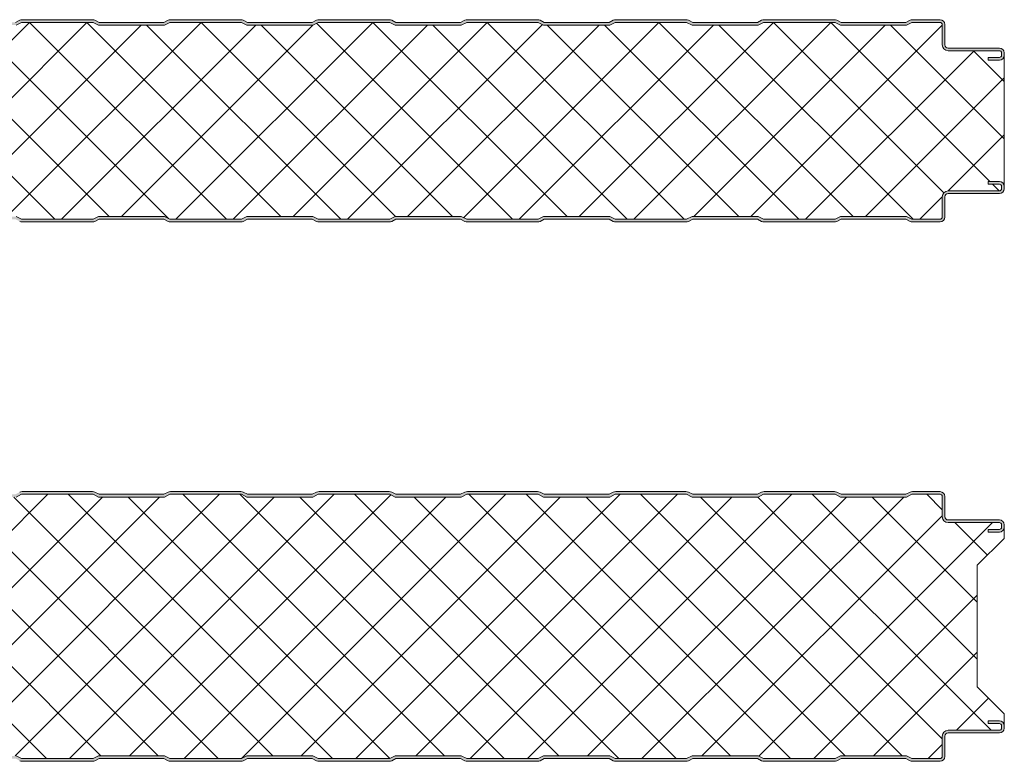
# Model space of a CAD drawing. Header units: millimetres. Extents: x 196 to 3485, y -270 to 1649.
# Tile 13 of 16: x 1039 to 1404, y 1137 to 1412. Entities that reach past the tile are written whole.
import ezdxf

# ---------------------------------------------------------------- set-up
doc = ezdxf.new("R2010")
doc.units = ezdxf.units.MM
doc.layers.add('A-DETL-GENF', color=92, linetype='Continuous', lineweight=13)

# ---------------------------------------------------------------- blocks, each defined once
blk = doc.blocks.new('CR 1100 - FINELINE - FINELINE - CR 1100 75mm - FINELINE - FINELINE-4248928-15 PANEL SIZE AND PROFILE Copy 1 Copy 2 Copy 1 Copy 1 Copy 2')
at = {"layer": 'A-DETL-GENF'}
h = blk.add_hatch(color=256, dxfattribs=at)
h.paths.add_polyline_path([(1057.01, 0), (1057.49, 0.06), (1057.94, 0.22), (1059.5, 1), (1083.5, 1), (1085.51, 0.06), (1086, 0), (1096.41, 0.03), (1096.67, 0.06), (1097.1, 0.24), (1097.48, 0.53), (1097.8, 1), (1097.94, 1.33), (1098, 2), (1098.04, 9.61), (1098.16, 9.9), (1098.35, 10.15), (1098.63, 10.35), (1098.89, 10.46), (1099.2, 10.5), (1118.41, 10.53), (1118.67, 10.56), (1119.1, 10.74), (1119.48, 11.03), (1119.8, 11.5), (1119.94, 11.83), (1120, 12.68), (1120, 13.2), (1119.9, 13.77), (1119.76, 14.1), (1119.48, 14.47), (1119, 14.8), (1118.67, 14.94), (1118.2, 15), (1114, 15), (1114, 14), (1118.41, 13.97), (1118.77, 13.77), (1118.98, 13.41), (1119, 13.2), (1118.98, 12.09), (1118.77, 11.73), (1118.41, 11.53), (1118.2, 11.5), (1099.2, 11.5), (1098.63, 11.43), (1098.1, 11.21), (1097.65, 10.86), (1097.3, 10.4), (1097.08, 9.87), (1097, 9.3), (1096.98, 1.59), (1096.77, 1.23), (1096.41, 1.03), (1096.2, 1), (1085.74, 1), (1083.74, 2), (1059.27, 2), (1057.27, 1), (1030.74, 1), (1028.74, 2), (1004.27, 2), (1002.27, 1), (975.74, 1), (973.74, 2), (949.27, 2), (947.27, 1), (920.74, 1), (918.74, 2), (894.27, 2), (892.27, 1), (865.74, 1), (863.74, 2), (839.27, 2), (837.27, 1), (810.74, 1), (808.74, 2), (784.27, 2), (782.27, 1), (755.74, 1), (753.74, 2), (729.27, 2), (727.27, 1), (700.74, 1), (698.74, 2), (674.27, 2), (672.27, 1), (645.74, 1), (643.74, 2), (619.27, 2), (617.27, 1), (590.74, 1), (588.74, 2), (564.27, 2), (562.27, 1), (535.74, 1), (533.74, 2), (509.27, 2), (507.27, 1), (480.74, 1), (478.74, 2), (454.27, 2), (452.27, 1), (425.74, 1), (423.74, 2), (399.27, 2), (397.27, 1), (370.74, 1), (368.74, 2), (344.27, 2), (342.27, 1), (315.74, 1), (313.74, 2), (289.27, 2), (287.27, 1), (260.74, 1), (258.74, 2), (234.27, 2), (232.27, 1), (205.74, 1), (203.74, 2), (179.27, 2), (177.27, 1), (150.74, 1), (148.74, 2), (124.27, 2), (122.27, 1), (95.74, 1), (93.74, 2), (69.27, 2), (67.27, 1), (40.74, 1), (38.74, 2), (14.27, 2), (12.27, 1), (1.59, 1.03), (1.23, 1.23), (1.03, 1.59), (1, 1.8), (1.03, 6.17), (1.23, 6.53), (1.4, 6.65), (5.46, 9), (18.8, 9), (19.37, 9.07), (19.9, 9.29), (20.36, 9.64), (20.71, 10.1), (20.93, 10.63), (21, 11.2), (21.03, 13.41), (21.23, 13.77), (21.59, 13.97), (21.8, 14), (26, 14), (26, 15), (21.59, 14.97), (21.33, 14.94), (20.9, 14.76), (20.53, 14.47), (20.24, 14.1), (20.06, 13.67), (20, 13.2), (19.96, 10.89), (19.84, 10.6), (19.65, 10.35), (19.4, 10.16), (19.11, 10.04), (18.8, 10), (5.46, 9.97), (5.21, 9.94), (4.78, 9.76), (0.9, 7.52), (0.53, 7.23), (0.16, 6.65), (0.06, 6.43), (0, 5.53), (0, 1.8), (0.06, 1.33), (0.24, 0.9), (0.53, 0.53), (1, 0.2), (1.33, 0.06), (1.96, 0), (12.49, 0.06), (13.02, 0.26), (14.5, 1), (38.5, 1), (40.51, 0.06), (41, 0), (67.49, 0.06), (67.94, 0.22), (69.5, 1), (93.5, 1), (95.51, 0.06), (96, 0), (122.49, 0.06), (122.94, 0.22), (124.5, 1), (148.5, 1), (150.51, 0.06), (151, 0), (177.49, 0.06), (177.94, 0.22), (179.5, 1), (203.5, 1), (205.51, 0.06), (206, 0), (232.49, 0.06), (232.94, 0.22), (234.5, 1), (258.5, 1), (260.51, 0.06), (261, 0), (287.49, 0.06), (287.94, 0.22), (289.5, 1), (313.5, 1), (315.51, 0.06), (316, 0), (342.49, 0.06), (342.94, 0.22), (344.5, 1), (368.5, 1), (370.51, 0.06), (371, 0), (397.49, 0.06), (397.94, 0.22), (399.5, 1), (423.5, 1), (425.51, 0.06), (426, 0), (452.49, 0.06), (453.05, 0.28), (454.5, 1), (478.5, 1), (480.51, 0.06), (481, 0), (507.49, 0.06), (507.94, 0.22), (509.5, 1), (533.5, 1), (535.51, 0.06), (536, 0), (562.49, 0.06), (562.94, 0.22), (564.5, 1), (588.5, 1), (590.51, 0.06), (591, 0), (617.49, 0.06), (617.94, 0.22), (619.5, 1), (643.5, 1), (645.51, 0.06), (646, 0), (672.49, 0.06), (672.94, 0.22), (674.5, 1), (698.5, 1), (700.51, 0.06), (701, 0), (727.49, 0.06), (727.94, 0.22), (729.5, 1), (753.5, 1), (755.51, 0.06), (756, 0), (782.49, 0.06), (782.94, 0.22), (784.5, 1), (808.5, 1), (810.51, 0.06), (811, 0), (837.49, 0.06), (837.94, 0.22), (839.5, 1), (863.5, 1), (865.51, 0.06), (866, 0), (892.49, 0.06), (892.94, 0.22), (894.5, 1), (918.5, 1), (920.51, 0.06), (921, 0), (947.49, 0.06), (947.94, 0.22), (949.5, 1), (973.5, 1), (975.51, 0.06), (976, 0), (1002.49, 0.06), (1002.94, 0.22), (1004.5, 1), (1028.5, 1), (1030.51, 0.06), (1031, 0), (1055.27, 0)])
h.paths.add_polyline_path([(1114, 60), (1118.2, 60), (1118.67, 60.06), (1119.1, 60.24), (1119.48, 60.53), (1119.76, 60.9), (1119.94, 61.34), (1120, 61.8), (1119.99, 62.79), (1119.9, 63.27), (1119.76, 63.6), (1119.48, 63.97), (1119, 64.3), (1118.67, 64.44), (1118.2, 64.5), (1098.89, 64.54), (1098.6, 64.66), (1098.35, 64.85), (1098.16, 65.1), (1098.04, 65.39), (1098, 65.7), (1098, 73.2), (1097.9, 73.78), (1097.76, 74.1), (1097.48, 74.47), (1097, 74.8), (1096.67, 74.94), (1096.11, 75), (1085.51, 74.95), (1085.06, 74.78), (1083.5, 74), (1059.5, 74), (1057.49, 74.95), (1057.01, 75), (1030.51, 74.95), (1030.06, 74.78), (1028.5, 74), (1004.5, 74), (1002.49, 74.95), (1002.01, 75), (975.51, 74.95), (975.06, 74.78), (973.5, 74), (949.5, 74), (947.49, 74.95), (947.01, 75), (920.51, 74.95), (920.06, 74.78), (918.5, 74), (894.5, 74), (892.49, 74.95), (892.01, 75), (865.51, 74.95), (865.06, 74.78), (863.5, 74), (839.5, 74), (837.49, 74.95), (837.01, 75), (810.51, 74.95), (810.06, 74.78), (808.5, 74), (784.5, 74), (782.49, 74.95), (782.01, 75), (755.51, 74.95), (755.06, 74.78), (753.5, 74), (729.5, 74), (727.49, 74.95), (727.01, 75), (700.51, 74.95), (700.06, 74.78), (698.5, 74), (674.5, 74), (672.49, 74.95), (672.01, 75), (645.51, 74.95), (645.06, 74.78), (643.5, 74), (619.5, 74), (617.49, 74.95), (617.01, 75), (590.51, 74.95), (590.06, 74.78), (588.5, 74), (564.5, 74), (562.49, 74.95), (562.01, 75), (535.51, 74.95), (535.06, 74.78), (533.5, 74), (509.5, 74), (507.49, 74.95), (507.01, 75), (480.51, 74.95), (480.06, 74.78), (478.5, 74), (454.5, 74), (452.49, 74.95), (452.01, 75), (425.51, 74.95), (425.06, 74.78), (423.5, 74), (399.5, 74), (397.49, 74.95), (397.01, 75), (370.51, 74.95), (370.06, 74.78), (368.5, 74), (344.5, 74), (342.49, 74.95), (342.01, 75), (315.51, 74.95), (315.06, 74.78), (313.5, 74), (289.5, 74), (287.49, 74.95), (287.01, 75), (260.51, 74.95), (260.06, 74.78), (258.5, 74), (234.5, 74), (232.49, 74.95), (232.01, 75), (205.51, 74.95), (205.06, 74.78), (203.5, 74), (179.5, 74), (177.49, 74.95), (177.01, 75), (150.51, 74.95), (150.06, 74.78), (148.5, 74), (124.5, 74), (122.49, 74.95), (122.01, 75), (95.51, 74.95), (95.06, 74.78), (93.5, 74), (69.5, 74), (67.49, 74.95), (67.01, 75), (40.51, 74.95), (40.06, 74.78), (38.5, 74), (14.5, 74), (12.49, 74.95), (12.01, 75), (1.59, 74.97), (1.33, 74.94), (0.9, 74.76), (0.53, 74.47), (0.24, 74.1), (0.06, 73.67), (0, 73.2), (0, 69.04), (0.06, 68.57), (0.24, 68.14), (0.53, 67.77), (1, 67.42), (4.81, 65.23), (5.21, 65.06), (5.68, 65), (19.11, 64.96), (19.4, 64.84), (19.65, 64.65), (19.84, 64.4), (19.96, 64.11), (20, 63.8), (20, 61.8), (20.06, 61.34), (20.24, 60.9), (20.61, 60.47), (20.9, 60.24), (21.33, 60.06), (21.8, 60), (26, 60), (26, 61), (21.59, 61.03), (21.23, 61.24), (21.03, 61.59), (21, 61.8), (21, 63.8), (20.93, 64.37), (20.61, 65.03), (20.36, 65.36), (19.9, 65.71), (19.37, 65.93), (18.8, 66), (5.46, 66), (1.23, 68.48), (1.03, 68.83), (1, 69.04), (1.03, 73.41), (1.23, 73.77), (1.59, 73.97), (1.8, 74), (12.27, 74), (14.27, 73), (38.74, 73), (40.74, 74), (67.27, 74), (69.27, 73), (93.74, 73), (95.74, 74), (122.27, 74), (124.27, 73), (148.74, 73), (150.74, 74), (177.27, 74), (179.27, 73), (203.74, 73), (205.74, 74), (232.27, 74), (234.27, 73), (258.74, 73), (260.74, 74), (287.27, 74), (289.27, 73), (313.74, 73), (315.74, 74), (342.27, 74), (344.27, 73), (368.74, 73), (370.74, 74), (397.27, 74), (399.27, 73), (423.74, 73), (425.74, 74), (452.27, 74), (454.27, 73), (478.74, 73), (480.74, 74), (507.27, 74), (509.27, 73), (533.74, 73), (535.74, 74), (562.27, 74), (564.27, 73), (588.74, 73), (590.74, 74), (617.27, 74), (619.27, 73), (643.74, 73), (645.74, 74), (672.27, 74), (674.27, 73), (698.74, 73), (700.74, 74), (727.27, 74), (729.27, 73), (753.74, 73), (755.74, 74), (782.27, 74), (784.27, 73), (808.74, 73), (810.74, 74), (837.27, 74), (839.27, 73), (863.74, 73), (865.74, 74), (892.27, 74), (894.27, 73), (918.74, 73), (920.74, 74), (947.27, 74), (949.27, 73), (973.74, 73), (975.74, 74), (1002.27, 74), (1004.27, 73), (1028.74, 73), (1030.74, 74), (1057.27, 74), (1059.27, 73), (1083.74, 73), (1085.74, 74), (1096.41, 73.97), (1096.77, 73.77), (1096.98, 73.41), (1097, 73), (1097, 65.7), (1097.08, 65.13), (1097.3, 64.6), (1097.65, 64.15), (1098.1, 63.8), (1098.63, 63.58), (1099.2, 63.5), (1118.41, 63.47), (1118.77, 63.27), (1118.98, 62.91), (1119, 62.7), (1118.98, 61.59), (1118.77, 61.24), (1118.41, 61.03), (1118.19, 61), (1114, 61), (1114, 60.06)])
h = blk.add_hatch(dxfattribs=at)
h.set_pattern_fill('FP_2', color=256, style=0, pattern_type=2)
h.set_pattern_definition([(45, (-283.583, -1336.559), (-10.6066, 10.6066), []), (135, (-283.583, -1336.559), (-10.6066, -10.6066), [])])
h.paths.add_polyline_path([(1030.74, 1), (1057.27, 1), (1059.27, 2), (1083.74, 2), (1085.74, 1), (1096.41, 1.03), (1096.77, 1.23), (1096.9, 1.4), (1097, 1.8), (1097, 9.3), (1097.08, 9.87), (1097.3, 10.4), (1097.65, 10.86), (1098.1, 11.21), (1098.63, 11.43), (1099.2, 11.5), (1118.41, 11.53), (1118.77, 11.73), (1118.9, 11.9), (1119, 12.3), (1119, 13.2), (1118.9, 13.6), (1118.6, 13.89), (1118.2, 14), (1114, 14), (1114, 15), (1118.2, 15), (1118.67, 14.94), (1119.1, 14.76), (1119.48, 14.47), (1119.76, 14.1), (1119.94, 13.67), (1120, 13.2), (1120, 61.8), (1119.94, 61.34), (1119.76, 60.9), (1119.48, 60.53), (1119.1, 60.24), (1118.67, 60.06), (1118.2, 60), (1114, 60), (1114, 61), (1118.41, 61.03), (1118.77, 61.24), (1118.9, 61.4), (1119, 61.8), (1119, 62.7), (1118.9, 63.1), (1118.6, 63.39), (1118.2, 63.5), (1099.2, 63.5), (1098.63, 63.58), (1098.1, 63.8), (1097.65, 64.15), (1097.3, 64.6), (1097.08, 65.13), (1097, 65.7), (1097, 73.2), (1096.9, 73.6), (1096.6, 73.89), (1096.2, 74), (1085.74, 74), (1083.74, 73), (1059.27, 73), (1057.27, 74), (1030.74, 74), (1028.74, 73), (1004.27, 73), (1002.27, 74), (975.74, 74), (973.74, 73), (949.27, 73), (947.27, 74), (920.74, 74), (918.74, 73), (894.27, 73), (892.27, 74), (865.74, 74), (863.74, 73), (839.27, 73), (837.27, 74), (810.74, 74), (808.74, 73), (784.27, 73), (782.27, 74), (755.74, 74), (753.74, 73), (729.27, 73), (727.27, 74), (700.74, 74), (698.74, 73), (674.27, 73), (672.27, 74), (645.74, 74), (643.74, 73), (619.27, 73), (617.27, 74), (590.74, 74), (588.74, 73), (564.27, 73), (562.27, 74), (535.74, 74), (533.74, 73), (509.27, 73), (507.27, 74), (480.74, 74), (478.74, 73), (454.27, 73), (452.27, 74), (425.74, 74), (423.74, 73), (399.27, 73), (397.27, 74), (370.74, 74), (368.74, 73), (344.27, 73), (342.27, 74), (315.74, 74), (313.74, 73), (289.27, 73), (287.27, 74), (260.74, 74), (258.74, 73), (234.27, 73), (232.27, 74), (205.74, 74), (203.74, 73), (179.27, 73), (177.27, 74), (150.74, 74), (148.74, 73), (124.27, 73), (122.27, 74), (95.74, 74), (93.74, 73), (69.27, 73), (67.27, 74), (40.74, 74), (38.74, 73), (14.27, 73), (12.27, 74), (1.59, 73.97), (1.23, 73.77), (1.11, 73.6), (1, 73.2), (1, 69.04), (1.11, 68.64), (1.4, 68.35), (5.46, 66), (18.8, 66), (19.37, 65.93), (19.9, 65.71), (20.36, 65.36), (20.71, 64.9), (20.93, 64.37), (21, 63.8), (21, 61.8), (21.11, 61.4), (21.4, 61.11), (21.8, 61), (26, 61), (26, 60), (21.8, 60), (21.33, 60.06), (20.9, 60.24), (20.53, 60.53), (20.24, 60.9), (20.06, 61.34), (20, 61.8), (20, 13.2), (20.06, 13.67), (20.24, 14.1), (20.61, 14.53), (20.9, 14.76), (21.33, 14.94), (21.8, 15), (26, 15), (26, 14), (21.59, 13.97), (21.23, 13.77), (21.11, 13.6), (21, 13.2), (21, 11.2), (20.93, 10.63), (20.61, 9.97), (20.36, 9.64), (19.9, 9.29), (19.37, 9.07), (18.8, 9), (5.46, 9), (1.23, 6.53), (1.11, 6.36), (1, 5.96), (1, 1.8), (1.11, 1.4), (1.4, 1.11), (1.8, 1), (12.27, 1), (14.27, 2), (38.74, 2), (40.74, 1), (67.27, 1), (69.27, 2), (93.74, 2), (95.74, 1), (122.27, 1), (124.27, 2), (148.74, 2), (150.74, 1), (177.27, 1), (179.27, 2), (203.74, 2), (205.74, 1), (232.27, 1), (234.27, 2), (258.74, 2), (260.74, 1), (287.27, 1), (289.27, 2), (313.74, 2), (315.74, 1), (342.27, 1), (344.27, 2), (368.74, 2), (370.74, 1), (397.27, 1), (399.27, 2), (423.74, 2), (425.74, 1), (452.27, 1), (454.27, 2), (478.74, 2), (480.74, 1), (507.27, 1), (509.27, 2), (533.74, 2), (535.74, 1), (562.27, 1), (564.27, 2), (588.74, 2), (590.74, 1), (617.27, 1), (619.27, 2), (643.74, 2), (645.74, 1), (672.27, 1), (674.27, 2), (698.74, 2), (700.74, 1), (727.27, 1), (729.27, 2), (753.74, 2), (755.74, 1), (782.27, 1), (784.27, 2), (808.74, 2), (810.74, 1), (837.27, 1), (839.27, 2), (863.74, 2), (865.74, 1), (892.27, 1), (894.27, 2), (918.74, 2), (920.74, 1), (947.27, 1), (949.27, 2), (973.74, 2), (975.74, 1), (1002.27, 1), (1004.27, 2), (1028.74, 2)])
for p, q in [((755.06, 74.78), (753.5, 74)), ((755.74, 74), (753.74, 73)), ((782.27, 74), (755.74, 74)), ((782.01, 75), (756, 75)), ((784.27, 73), (782.27, 74)), ((784.5, 74), (782.94, 74.78)), ((808.74, 73), (784.27, 73)), ((808.5, 74), (784.5, 74)), ((810.06, 74.78), (808.5, 74)), ((810.74, 74), (808.74, 73)), ((837.27, 74), (810.74, 74)), ((837.01, 75), (811, 75)), ((839.27, 73), (837.27, 74)), ((839.5, 74), (837.94, 74.78)), ((863.74, 73), (839.27, 73)), ((863.5, 74), (839.5, 74)), ((865.06, 74.78), (863.5, 74)), ((865.74, 74), (863.74, 73)), ((892.27, 74), (865.74, 74)), ((892.01, 75), (866, 75)), ((894.27, 73), (892.27, 74)), ((894.5, 74), (892.94, 74.78)), ((918.74, 73), (894.27, 73)), ((918.5, 74), (894.5, 74)), ((920.06, 74.78), (918.5, 74)), ((920.74, 74), (918.74, 73)), ((947.27, 74), (920.74, 74)), ((947.01, 75), (921, 75)), ((949.27, 73), (947.27, 74)), ((949.5, 74), (947.94, 74.78)), ((973.74, 73), (949.27, 73)), ((973.5, 74), (949.5, 74)), ((975.06, 74.78), (973.5, 74)), ((975.74, 74), (973.74, 73)), ((1002.27, 74), (975.74, 74)), ((1002.01, 75), (976, 75)), ((1004.27, 73), (1002.27, 74)), ((1004.5, 74), (1002.94, 74.78)), ((1028.74, 73), (1004.27, 73)), ((1028.5, 74), (1004.5, 74)), ((1030.06, 74.78), (1028.5, 74)), ((1030.74, 74), (1028.74, 73)), ((1057.27, 74), (1030.74, 74)), ((1057.01, 75), (1031, 75)), ((1059.27, 73), (1057.27, 74)), ((1059.5, 74), (1057.94, 74.78)), ((1083.74, 73), (1059.27, 73)), ((1083.5, 74), (1059.5, 74)), ((1085.06, 74.78), (1083.5, 74)), ((1085.74, 74), (1083.74, 73)), ((1096.2, 74), (1085.74, 74)), ((1096.2, 75), (1086, 75)), ((1097, 65.7), (1097, 73.2)), ((1098, 65.7), (1098, 73.2)), ((1118.2, 64.5), (1099.2, 64.5)), ((1118.2, 63.5), (1099.2, 63.5)), ((1119, 61.8), (1119, 62.7)), ((1120, 61.8), (1120, 62.7)), ((1114, 60), (1114, 61)), ((1114, 61), (1118.2, 61)), ((1118.2, 60), (1114, 60)), ((1120, 13.2), (1120, 61.8)), ((1114, 14), (1114, 15)), ((1114, 15), (1118.2, 15)), ((1099.2, 11.5), (1118.2, 11.5)), ((1118.2, 14), (1114, 14)), ((1119, 12.3), (1119, 13.2)), ((1120, 12.3), (1120, 13.2)), ((1097, 1.8), (1097, 9.3)), ((1098, 1.8), (1098, 9.3)), ((1099.2, 10.5), (1118.2, 10.5)), ((753.74, 2), (755.74, 1)), ((755.74, 1), (782.27, 1)), ((782.27, 1), (784.27, 2)), ((782.94, 0.22), (784.5, 1)), ((784.27, 2), (808.74, 2)), ((784.5, 1), (808.5, 1)), ((808.5, 1), (810.06, 0.22)), ((808.74, 2), (810.74, 1)), ((810.74, 1), (837.27, 1)), ((837.27, 1), (839.27, 2)), ((837.94, 0.22), (839.5, 1)), ((839.27, 2), (863.74, 2)), ((839.5, 1), (863.5, 1)), ((863.5, 1), (865.06, 0.22)), ((863.74, 2), (865.74, 1)), ((865.74, 1), (892.27, 1)), ((892.27, 1), (894.27, 2)), ((892.94, 0.22), (894.5, 1)), ((894.27, 2), (918.74, 2)), ((894.5, 1), (918.5, 1)), ((918.5, 1), (920.06, 0.22)), ((918.74, 2), (920.74, 1)), ((920.74, 1), (947.27, 1)), ((947.27, 1), (949.27, 2)), ((947.94, 0.22), (949.5, 1)), ((949.27, 2), (973.74, 2)), ((949.5, 1), (973.5, 1)), ((973.5, 1), (975.06, 0.22)), ((973.74, 2), (975.74, 1)), ((975.74, 1), (1002.27, 1)), ((1002.27, 1), (1004.27, 2)), ((1002.94, 0.22), (1004.5, 1)), ((1004.27, 2), (1028.74, 2)), ((1004.5, 1), (1028.5, 1)), ((1028.5, 1), (1030.06, 0.22)), ((1028.74, 2), (1030.74, 1)), ((1030.74, 1), (1057.27, 1)), ((1057.27, 1), (1059.27, 2)), ((1057.94, 0.22), (1059.5, 1)), ((1059.27, 2), (1083.74, 2)), ((1059.5, 1), (1083.5, 1)), ((1083.5, 1), (1085.06, 0.22)), ((1083.74, 2), (1085.74, 1)), ((1085.74, 1), (1096.2, 1)), ((1086, 0), (1096.2, 0)), ((756, 0), (782.01, 0)), ((811, 0), (837.01, 0)), ((866, 0), (892.01, 0)), ((921, 0), (947.01, 0)), ((976, 0), (1002.01, 0)), ((1031, 0), (1057.01, 0))]:
    blk.add_line(p, q, dxfattribs=at)
for centre, radius, start, end in [((756, 72.9), 2.1, 90, 116.5651), ((782.01, 72.9), 2.1, 63.4349, 90), ((811, 72.9), 2.1, 90, 116.5651), ((837.01, 72.9), 2.1, 63.4349, 90), ((866, 72.9), 2.1, 90, 116.5651), ((892.01, 72.9), 2.1, 63.4349, 90), ((921, 72.9), 2.1, 90, 116.5651), ((947.01, 72.9), 2.1, 63.4349, 90), ((976, 72.9), 2.1, 90, 116.5651), ((1002.01, 72.9), 2.1, 63.4349, 90), ((1031, 72.9), 2.1, 90, 116.5651), ((1057.01, 72.9), 2.1, 63.4349, 90), ((1086, 72.9), 2.1, 90, 116.5651), ((1096.2, 73.2), 1.8, 0, 90), ((1096.2, 73.2), 0.8, 360, 90), ((1096.2, 73.2), 0.8, 360, 30), ((1099.2, 65.7), 2.2, 180, 270), ((1099.2, 65.7), 1.2, 180, 270), ((1118.2, 62.7), 1.8, 360, 90), ((1118.2, 62.7), 0.8, 0, 90), ((1118.2, 62.7), 0.8, 360, 30), ((1118.2, 61.8), 1.8, 270, 360), ((1118.2, 61.8), 0.8, 270, 360), ((1118.2, 61.8), 0.8, 330, 0), ((1118.2, 13.2), 1.8, 0, 90), ((1099.2, 9.3), 2.2, 90, 180), ((1118.2, 13.2), 0.8, 0, 90), ((1118.2, 12.3), 1.8, 270, 0), ((1118.2, 12.3), 0.8, 270, 0), ((1118.2, 13.2), 0.8, 360, 30), ((1118.2, 12.3), 0.8, 330, 0), ((1099.2, 9.3), 1.2, 90, 180), ((756, 2.1), 2.1, 243.4349, 270), ((782.01, 2.1), 2.1, 270, 296.5651), ((811, 2.1), 2.1, 243.4349, 270), ((837.01, 2.1), 2.1, 270, 296.5651), ((866, 2.1), 2.1, 243.4349, 270), ((892.01, 2.1), 2.1, 270, 296.5651), ((921, 2.1), 2.1, 243.4349, 270), ((947.01, 2.1), 2.1, 270, 296.5651), ((976, 2.1), 2.1, 243.4349, 270), ((1002.01, 2.1), 2.1, 270, 296.5651), ((1031, 2.1), 2.1, 243.4349, 270), ((1057.01, 2.1), 2.1, 270, 296.5651), ((1086, 2.1), 2.1, 243.4349, 270), ((1096.2, 1.8), 1.8, 270, 360), ((1096.2, 1.8), 0.8, 270, 0), ((1096.2, 1.8), 0.8, 330, 0)]:
    blk.add_arc(centre, radius, start, end, dxfattribs=at)
blk = doc.blocks.new('CR 1100 - FINELINE - FINELINE - CR 1100 100mm - FINELINE - FINELINE-4248902-15 PANEL SIZE AND PROFILE Copy 1 Copy 2 Copy 1 Copy 1 Copy 2')
at = {"layer": 'A-DETL-GENF'}
h = blk.add_hatch(color=256, dxfattribs=at)
h.paths.add_polyline_path([(1057.01, 0), (1057.49, 0.06), (1057.94, 0.22), (1059.5, 1), (1083.5, 1), (1085.51, 0.06), (1086, 0), (1096.2, 0), (1096.67, 0.06), (1097.1, 0.24), (1097.48, 0.53), (1097.76, 0.9), (1097.94, 1.33), (1098, 1.8), (1098.04, 9.61), (1098.16, 9.9), (1098.35, 10.15), (1098.6, 10.34), (1098.89, 10.46), (1099.2, 10.5), (1118.2, 10.5), (1118.67, 10.56), (1119.1, 10.74), (1119.48, 11.03), (1119.76, 11.4), (1119.94, 11.83), (1120, 12.3), (1120, 13.2), (1119.94, 13.67), (1119.76, 14.1), (1119.48, 14.47), (1119.1, 14.76), (1118.67, 14.94), (1118.2, 15), (1114, 14.99), (1114, 14), (1118.41, 13.97), (1118.77, 13.77), (1118.98, 13.41), (1119, 13.2), (1118.98, 12.09), (1118.77, 11.73), (1118.41, 11.53), (1118.2, 11.5), (1099.2, 11.5), (1098.63, 11.43), (1098.1, 11.21), (1097.65, 10.86), (1097.3, 10.4), (1097.08, 9.87), (1097, 9.3), (1096.98, 1.59), (1096.77, 1.23), (1096.41, 1.03), (1096.2, 1), (1085.74, 1), (1083.74, 2), (1059.27, 2), (1057.27, 1), (1030.74, 1), (1028.74, 2), (1004.27, 2), (1002.27, 1), (975.74, 1), (973.74, 2), (949.27, 2), (947.27, 1), (920.74, 1), (918.74, 2), (894.27, 2), (892.27, 1), (865.74, 1), (863.74, 2), (839.27, 2), (837.27, 1), (810.74, 1), (808.74, 2), (784.27, 2), (782.27, 1), (755.74, 1), (753.74, 2), (729.27, 2), (727.27, 1), (700.74, 1), (698.74, 2), (674.27, 2), (672.27, 1), (645.74, 1), (643.74, 2), (619.27, 2), (617.27, 1), (590.74, 1), (588.74, 2), (564.27, 2), (562.27, 1), (535.74, 1), (533.74, 2), (509.27, 2), (507.27, 1), (480.74, 1), (478.74, 2), (454.27, 2), (452.27, 1), (425.74, 1), (423.74, 2), (399.27, 2), (397.27, 1), (370.74, 1), (368.74, 2), (344.27, 2), (342.27, 1), (315.74, 1), (313.74, 2), (289.27, 2), (287.27, 1), (260.74, 1), (258.74, 2), (234.27, 2), (232.27, 1), (205.74, 1), (203.74, 2), (179.27, 2), (177.27, 1), (150.74, 1), (148.74, 2), (124.27, 2), (122.27, 1), (95.74, 1), (93.74, 2), (69.27, 2), (67.27, 1), (40.74, 1), (38.74, 2), (14.27, 2), (12.27, 1), (1.59, 1.03), (1.23, 1.23), (1.03, 1.59), (1, 1.8), (1.03, 6.17), (1.23, 6.53), (1.4, 6.65), (5.46, 9), (18.8, 9), (19.37, 9.07), (19.9, 9.29), (20.36, 9.64), (20.71, 10.1), (20.93, 10.63), (21, 11.2), (21.03, 13.41), (21.23, 13.77), (21.59, 13.97), (21.8, 14), (26, 14), (26, 15), (21.7, 14.99), (21.33, 14.94), (20.9, 14.76), (20.53, 14.47), (20.24, 14.1), (20.06, 13.67), (20, 13.2), (19.96, 10.89), (19.84, 10.6), (19.65, 10.35), (19.4, 10.16), (19.11, 10.04), (18.8, 10), (5.68, 10), (5.21, 9.94), (4.78, 9.76), (0.9, 7.52), (0.53, 7.23), (0.24, 6.86), (0.06, 6.43), (0, 5.96), (0, 1.8), (0.06, 1.33), (0.24, 0.9), (0.53, 0.53), (0.9, 0.24), (1.33, 0.06), (1.8, 0), (12.49, 0.06), (13.02, 0.26), (14.5, 1), (38.5, 1), (40.51, 0.06), (41, 0), (67.49, 0.06), (67.94, 0.22), (69.5, 1), (93.5, 1), (95.51, 0.06), (96, 0), (122.49, 0.06), (122.94, 0.22), (124.5, 1), (148.5, 1), (150.51, 0.06), (151, 0), (177.49, 0.06), (177.94, 0.22), (179.5, 1), (203.5, 1), (205.51, 0.06), (206, 0), (232.49, 0.06), (232.94, 0.22), (234.5, 1), (258.5, 1), (260.51, 0.06), (261, 0), (287.49, 0.06), (287.94, 0.22), (289.5, 1), (313.5, 1), (315.51, 0.06), (316, 0), (342.49, 0.06), (342.94, 0.22), (344.5, 1), (368.5, 1), (370.51, 0.06), (371, 0), (397.49, 0.06), (397.94, 0.22), (399.5, 1), (423.5, 1), (425.51, 0.06), (426, 0), (452.49, 0.06), (453.05, 0.28), (454.5, 1), (478.5, 1), (480.51, 0.06), (481, 0), (507.49, 0.06), (507.94, 0.22), (509.5, 1), (533.5, 1), (535.51, 0.06), (536, 0), (562.49, 0.06), (562.94, 0.22), (564.5, 1), (588.5, 1), (590.51, 0.06), (591, 0), (617.49, 0.06), (617.94, 0.22), (619.5, 1), (643.5, 1), (645.51, 0.06), (646, 0), (672.49, 0.06), (672.94, 0.22), (674.5, 1), (698.5, 1), (700.51, 0.06), (701, 0), (727.49, 0.06), (727.94, 0.22), (729.5, 1), (753.5, 1), (755.51, 0.06), (756, 0), (782.49, 0.06), (782.94, 0.22), (784.5, 1), (808.5, 1), (810.51, 0.06), (811, 0), (837.49, 0.06), (837.94, 0.22), (839.5, 1), (863.5, 1), (865.51, 0.06), (866, 0), (892.49, 0.06), (892.94, 0.22), (894.5, 1), (918.5, 1), (920.51, 0.06), (921, 0), (947.49, 0.06), (947.94, 0.22), (949.5, 1), (973.5, 1), (975.51, 0.06), (976, 0), (1002.49, 0.06), (1002.94, 0.22), (1004.5, 1), (1028.5, 1), (1030.51, 0.06), (1031, 0)])
h.paths.add_polyline_path([(1118.2, 85), (1118.67, 85.06), (1119.1, 85.24), (1119.48, 85.53), (1119.76, 85.9), (1119.94, 86.34), (1120, 86.8), (1120, 87.7), (1119.94, 88.17), (1119.76, 88.6), (1119.48, 88.97), (1119.1, 89.26), (1118.67, 89.44), (1118.2, 89.5), (1098.89, 89.54), (1098.6, 89.66), (1098.35, 89.85), (1098.16, 90.1), (1098.04, 90.39), (1098, 90.7), (1098, 98.2), (1097.94, 98.67), (1097.76, 99.1), (1097.48, 99.47), (1097.1, 99.76), (1096.67, 99.94), (1096.2, 100), (1085.51, 99.94), (1085.06, 99.78), (1083.5, 99), (1059.5, 99), (1057.49, 99.94), (1057.01, 100), (1030.51, 99.94), (1030.06, 99.78), (1028.5, 99), (1004.5, 99), (1002.49, 99.94), (1002.01, 100), (975.51, 99.94), (975.06, 99.78), (973.5, 99), (949.5, 99), (947.49, 99.94), (947.01, 100), (920.51, 99.94), (920.06, 99.78), (918.5, 99), (894.5, 99), (892.49, 99.94), (892.01, 100), (865.51, 99.94), (865.06, 99.78), (863.5, 99), (839.5, 99), (837.49, 99.94), (837.01, 100), (810.51, 99.94), (810.06, 99.78), (808.5, 99), (784.5, 99), (782.49, 99.94), (782.01, 100), (755.51, 99.94), (755.06, 99.78), (753.5, 99), (729.5, 99), (727.49, 99.94), (727.01, 100), (700.51, 99.94), (700.06, 99.78), (698.5, 99), (674.5, 99), (672.49, 99.94), (672.01, 100), (645.51, 99.94), (645.06, 99.78), (643.5, 99), (619.5, 99), (617.49, 99.94), (617.01, 100), (590.51, 99.94), (590.06, 99.78), (588.5, 99), (564.5, 99), (562.49, 99.94), (562.01, 100), (535.51, 99.94), (535.06, 99.78), (533.5, 99), (509.5, 99), (507.49, 99.94), (507.01, 100), (480.51, 99.94), (480.06, 99.78), (478.5, 99), (454.5, 99), (452.49, 99.94), (452.01, 100), (425.51, 99.94), (425.06, 99.78), (423.5, 99), (399.5, 99), (397.49, 99.94), (397.01, 100), (370.51, 99.94), (370.06, 99.78), (368.5, 99), (344.5, 99), (342.49, 99.94), (342.01, 100), (315.51, 99.94), (315.06, 99.78), (313.5, 99), (289.5, 99), (287.49, 99.94), (287.01, 100), (260.51, 99.94), (260.06, 99.78), (258.5, 99), (234.5, 99), (232.49, 99.94), (232.01, 100), (205.51, 99.94), (205.06, 99.78), (203.5, 99), (179.5, 99), (177.49, 99.94), (177.01, 100), (150.51, 99.94), (150.06, 99.78), (148.5, 99), (124.5, 99), (122.49, 99.94), (122.01, 100), (95.51, 99.94), (95.06, 99.78), (93.5, 99), (69.5, 99), (67.49, 99.94), (67.01, 100), (40.51, 99.94), (40.06, 99.78), (38.5, 99), (14.5, 99), (12.49, 99.94), (12.01, 100), (1.8, 100), (1.33, 99.94), (0.9, 99.76), (0.53, 99.47), (0.24, 99.1), (0.06, 98.67), (0, 98.2), (0, 94.04), (0.06, 93.57), (0.24, 93.14), (0.53, 92.77), (0.9, 92.48), (4.78, 90.24), (5.21, 90.06), (5.68, 90), (19.11, 89.96), (19.4, 89.84), (19.65, 89.65), (19.84, 89.4), (19.96, 89.11), (20, 88.8), (20, 86.8), (20.06, 86.34), (20.24, 85.9), (20.58, 85.49), (20.9, 85.24), (21.33, 85.06), (21.8, 85), (26, 85), (26, 86), (21.59, 86.03), (21.23, 86.24), (21.03, 86.59), (21, 86.8), (21, 88.8), (20.93, 89.37), (20.61, 90.03), (20.36, 90.36), (19.9, 90.71), (19.37, 90.93), (18.8, 91), (5.46, 91), (1.23, 93.47), (1.03, 93.83), (1, 94.04), (1.03, 98.41), (1.23, 98.77), (1.59, 98.97), (1.8, 99), (12.27, 99), (14.27, 98), (38.74, 98), (40.74, 99), (67.27, 99), (69.27, 98), (93.74, 98), (95.74, 99), (122.27, 99), (124.27, 98), (148.74, 98), (150.74, 99), (177.27, 99), (179.27, 98), (203.74, 98), (205.74, 99), (232.27, 99), (234.27, 98), (258.74, 98), (260.74, 99), (287.27, 99), (289.27, 98), (313.74, 98), (315.74, 99), (342.27, 99), (344.27, 98), (368.74, 98), (370.74, 99), (397.27, 99), (399.27, 98), (423.74, 98), (425.74, 99), (452.27, 99), (454.27, 98), (478.74, 98), (480.74, 99), (507.27, 99), (509.27, 98), (533.74, 98), (535.74, 99), (562.27, 99), (564.27, 98), (588.74, 98), (590.74, 99), (617.27, 99), (619.27, 98), (643.74, 98), (645.74, 99), (672.27, 99), (674.27, 98), (698.74, 98), (700.74, 99), (727.27, 99), (729.27, 98), (753.74, 98), (755.74, 99), (782.27, 99), (784.27, 98), (808.74, 98), (810.74, 99), (837.27, 99), (839.27, 98), (863.74, 98), (865.74, 99), (892.27, 99), (894.27, 98), (918.74, 98), (920.74, 99), (947.27, 99), (949.27, 98), (973.74, 98), (975.74, 99), (1002.27, 99), (1004.27, 98), (1028.74, 98), (1030.74, 99), (1057.27, 99), (1059.27, 98), (1083.74, 98), (1085.74, 99), (1096.41, 98.97), (1096.77, 98.77), (1096.98, 98.41), (1097, 98.2), (1097, 90.7), (1097.08, 90.13), (1097.3, 89.6), (1097.65, 89.15), (1098.1, 88.8), (1098.63, 88.58), (1099.2, 88.5), (1118.41, 88.47), (1118.77, 88.27), (1118.98, 87.91), (1119, 87.7), (1118.98, 86.59), (1118.77, 86.24), (1118.41, 86.03), (1118.2, 86), (1114, 86), (1114, 85)])
h = blk.add_hatch(dxfattribs=at)
h.set_pattern_fill('FP_3', color=256, style=0, pattern_type=2)
h.set_pattern_definition([(45, (-283.583, -1136.559), (-10.6066, 10.6066), []), (135, (-283.583, -1136.559), (-10.6066, -10.6066), [])])
h.paths.add_polyline_path([(1031, 1), (1057.27, 1), (1059.27, 2), (1083.74, 2), (1085.74, 1), (1096.41, 1.03), (1096.77, 1.23), (1096.9, 1.4), (1097, 1.8), (1097.04, 9.61), (1097.09, 9.9), (1097.3, 10.4), (1097.65, 10.86), (1098.1, 11.21), (1098.63, 11.43), (1099.2, 11.5), (1118.41, 11.53), (1118.77, 11.73), (1118.9, 11.9), (1119, 12.3), (1118.95, 13.41), (1118.9, 13.6), (1118.6, 13.89), (1118.2, 14), (1114, 14), (1114, 15), (1118.6, 14.95), (1118.77, 14.9), (1119.1, 14.76), (1119.48, 14.47), (1119.76, 14.1), (1119.94, 13.67), (1120, 13.41), (1120, 17.6), (1110, 27.61), (1110, 72.68), (1120, 82.6), (1119.98, 86.59), (1119.94, 86.34), (1119.76, 85.9), (1119.43, 85.49), (1119.1, 85.24), (1118.6, 85.05), (1118.2, 85), (1114, 85), (1114, 86), (1118.41, 86.03), (1118.77, 86.24), (1118.9, 86.4), (1119, 86.8), (1118.95, 87.91), (1118.9, 88.1), (1118.6, 88.39), (1118.2, 88.5), (1098.89, 88.54), (1098.6, 88.59), (1098.1, 88.8), (1097.65, 89.15), (1097.3, 89.6), (1097.08, 90.13), (1097, 90.7), (1096.95, 98.41), (1096.9, 98.6), (1096.6, 98.89), (1096.2, 99), (1085.74, 99), (1083.74, 98), (1059.27, 98), (1057.27, 99), (1030.74, 99), (1028.74, 98), (1004.27, 98), (1002.27, 99), (975.74, 99), (973.74, 98), (949.27, 98), (947.27, 99), (920.74, 99), (918.74, 98), (894.27, 98), (892.27, 99), (865.74, 99), (863.74, 98), (839.27, 98), (837.27, 99), (810.74, 99), (808.74, 98), (784.27, 98), (782.27, 99), (755.74, 99), (753.74, 98), (729.27, 98), (727.27, 99), (700.74, 99), (698.74, 98), (674.27, 98), (672.27, 99), (645.74, 99), (643.74, 98), (619.27, 98), (617.27, 99), (590.74, 99), (588.74, 98), (564.27, 98), (562.27, 99), (535.74, 99), (533.74, 98), (509.27, 98), (507.27, 99), (480.74, 99), (478.74, 98), (454.27, 98), (452.27, 99), (425.74, 99), (423.74, 98), (399.27, 98), (397.27, 99), (370.74, 99), (368.74, 98), (344.27, 98), (342.27, 99), (315.74, 99), (313.74, 98), (289.27, 98), (287.27, 99), (260.74, 99), (258.74, 98), (234.27, 98), (232.27, 99), (205.74, 99), (203.74, 98), (179.27, 98), (177.27, 99), (150.74, 99), (148.74, 98), (124.27, 98), (122.27, 99), (95.74, 99), (93.74, 98), (69.27, 98), (67.27, 99), (40.74, 99), (38.74, 98), (14.27, 98), (12.27, 99), (1.59, 98.97), (1.23, 98.77), (1.11, 98.6), (1, 98.2), (1.06, 93.83), (1.11, 93.64), (1.4, 93.35), (5.46, 91), (19.11, 90.96), (19.4, 90.91), (19.9, 90.71), (20.36, 90.36), (20.71, 89.9), (20.93, 89.37), (21, 88.8), (21.06, 86.59), (21.11, 86.4), (21.4, 86.11), (21.8, 86), (26, 86), (26, 85), (21.4, 85.05), (21.23, 85.1), (20.9, 85.24), (20.53, 85.53), (20.24, 85.9), (20.06, 86.34), (20, 86.48), (20, 82.6), (10, 72.68), (10, 27.61), (20, 17.6), (20.03, 13.41), (20.06, 13.67), (20.24, 14.1), (20.61, 14.53), (20.9, 14.76), (21.4, 14.95), (21.8, 15), (26, 14.99), (26, 14), (21.59, 13.97), (21.23, 13.77), (21.11, 13.6), (21, 13.2), (20.96, 10.89), (20.91, 10.6), (20.61, 9.97), (20.36, 9.64), (19.9, 9.29), (19.37, 9.07), (18.8, 9), (5.46, 9), (1.23, 6.53), (1.11, 6.36), (1, 5.96), (1.06, 1.59), (1.11, 1.4), (1.4, 1.11), (1.8, 1), (12.27, 1), (14.27, 2), (38.74, 2), (40.74, 1), (67.27, 1), (69.27, 2), (93.74, 2), (95.74, 1), (122.27, 1), (124.27, 2), (148.74, 2), (150.74, 1), (177.27, 1), (179.27, 2), (203.74, 2), (205.74, 1), (232.27, 1), (234.27, 2), (258.74, 2), (260.74, 1), (287.27, 1), (289.27, 2), (313.74, 2), (315.74, 1), (342.27, 1), (344.27, 2), (368.74, 2), (370.74, 1), (397.27, 1), (399.27, 2), (423.74, 2), (425.74, 1), (452.27, 1), (454.27, 2), (478.74, 2), (480.74, 1), (507.27, 1), (509.27, 2), (533.74, 2), (535.74, 1), (562.27, 1), (564.27, 2), (588.74, 2), (590.74, 1), (617.27, 1), (619.27, 2), (643.74, 2), (645.74, 1), (672.27, 1), (674.27, 2), (698.74, 2), (700.74, 1), (727.27, 1), (729.27, 2), (753.74, 2), (755.74, 1), (782.27, 1), (784.27, 2), (808.74, 2), (810.74, 1), (837.27, 1), (839.27, 2), (863.74, 2), (865.74, 1), (892.27, 1), (894.27, 2), (918.74, 2), (920.74, 1), (947.27, 1), (949.27, 2), (973.74, 2), (975.74, 1), (1002.27, 1), (1004.27, 2), (1028.74, 2), (1030.74, 1)])
for p, q in [((753.74, 98), (755.74, 99)), ((755.74, 99), (782.27, 99)), ((782.01, 100), (756, 100)), ((782.27, 99), (784.27, 98)), ((784.5, 99), (782.94, 99.78)), ((808.5, 99), (784.5, 99)), ((810.06, 99.78), (808.5, 99)), ((808.74, 98), (810.74, 99)), ((810.74, 99), (837.27, 99)), ((837.01, 100), (811, 100)), ((837.27, 99), (839.27, 98)), ((839.5, 99), (837.94, 99.78)), ((863.5, 99), (839.5, 99)), ((865.06, 99.78), (863.5, 99)), ((863.74, 98), (865.74, 99)), ((865.74, 99), (892.27, 99)), ((892.01, 100), (866, 100)), ((892.27, 99), (894.27, 98)), ((894.5, 99), (892.94, 99.78)), ((918.5, 99), (894.5, 99)), ((920.06, 99.78), (918.5, 99)), ((918.74, 98), (920.74, 99)), ((920.74, 99), (947.27, 99)), ((947.01, 100), (921, 100)), ((947.27, 99), (949.27, 98)), ((949.5, 99), (947.94, 99.78)), ((973.5, 99), (949.5, 99)), ((975.06, 99.78), (973.5, 99)), ((973.74, 98), (975.74, 99)), ((975.74, 99), (1002.27, 99)), ((1002.01, 100), (976, 100)), ((1002.27, 99), (1004.27, 98)), ((1004.5, 99), (1002.94, 99.78)), ((1028.5, 99), (1004.5, 99)), ((1030.06, 99.78), (1028.5, 99)), ((1028.74, 98), (1030.74, 99)), ((1030.74, 99), (1057.27, 99)), ((1057.01, 100), (1031, 100)), ((1057.27, 99), (1059.27, 98)), ((1059.5, 99), (1057.94, 99.78)), ((1083.5, 99), (1059.5, 99)), ((1085.06, 99.78), (1083.5, 99)), ((1083.74, 98), (1085.74, 99)), ((1085.74, 99), (1096.2, 99)), ((1096.2, 100), (1086, 100)), ((784.27, 98), (808.74, 98)), ((839.27, 98), (863.74, 98)), ((894.27, 98), (918.74, 98)), ((949.27, 98), (973.74, 98)), ((1004.27, 98), (1028.74, 98)), ((1059.27, 98), (1083.74, 98)), ((1097, 98.2), (1097, 90.7)), ((1098, 90.7), (1098, 98.2)), ((1118.2, 89.5), (1099.2, 89.5)), ((1099.2, 88.5), (1118.2, 88.5)), ((1119, 87.7), (1119, 86.8)), ((1120, 86.8), (1120, 87.7)), ((1118.2, 86), (1114, 86)), ((1114, 86), (1114, 85)), ((1114, 85), (1118.2, 85)), ((1120, 82.6), (1120, 86.8)), ((1110, 72.68), (1120, 82.6)), ((1110, 27.61), (1110, 72.68)), ((1120, 17.6), (1110, 27.61)), ((1118.2, 15), (1114, 15)), ((1114, 15), (1114, 14)), ((1120, 13.2), (1120, 17.6)), ((1118.2, 11.5), (1099.2, 11.5)), ((1114, 14), (1118.2, 14)), ((1119, 13.2), (1119, 12.3)), ((1120, 12.3), (1120, 13.2)), ((1097, 9.3), (1097, 1.8)), ((1098, 1.8), (1098, 9.3)), ((1099.2, 10.5), (1118.2, 10.5)), ((755.74, 1), (753.74, 2)), ((782.27, 1), (755.74, 1)), ((784.27, 2), (782.27, 1)), ((782.94, 0.22), (784.5, 1)), ((808.74, 2), (784.27, 2)), ((784.5, 1), (808.5, 1)), ((808.5, 1), (810.06, 0.22)), ((810.74, 1), (808.74, 2)), ((837.27, 1), (810.74, 1)), ((839.27, 2), (837.27, 1)), ((837.94, 0.22), (839.5, 1)), ((863.74, 2), (839.27, 2)), ((839.5, 1), (863.5, 1)), ((863.5, 1), (865.06, 0.22)), ((865.74, 1), (863.74, 2)), ((892.27, 1), (865.74, 1)), ((894.27, 2), (892.27, 1)), ((892.94, 0.22), (894.5, 1)), ((918.74, 2), (894.27, 2)), ((894.5, 1), (918.5, 1)), ((918.5, 1), (920.06, 0.22)), ((920.74, 1), (918.74, 2)), ((947.27, 1), (920.74, 1)), ((949.27, 2), (947.27, 1)), ((947.94, 0.22), (949.5, 1)), ((973.74, 2), (949.27, 2)), ((949.5, 1), (973.5, 1)), ((973.5, 1), (975.06, 0.22)), ((975.74, 1), (973.74, 2)), ((1002.27, 1), (975.74, 1)), ((1004.27, 2), (1002.27, 1)), ((1002.94, 0.22), (1004.5, 1)), ((1028.74, 2), (1004.27, 2)), ((1004.5, 1), (1028.5, 1)), ((1028.5, 1), (1030.06, 0.22)), ((1030.74, 1), (1028.74, 2)), ((1057.27, 1), (1030.74, 1)), ((1059.27, 2), (1057.27, 1)), ((1057.94, 0.22), (1059.5, 1)), ((1083.74, 2), (1059.27, 2)), ((1059.5, 1), (1083.5, 1)), ((1083.5, 1), (1085.06, 0.22)), ((1085.74, 1), (1083.74, 2)), ((1096.2, 1), (1085.74, 1)), ((1086, 0), (1096.2, 0)), ((756, 0), (782.01, 0)), ((811, 0), (837.01, 0)), ((866, 0), (892.01, 0)), ((921, 0), (947.01, 0)), ((976, 0), (1002.01, 0)), ((1031, 0), (1057.01, 0))]:
    blk.add_line(p, q, dxfattribs=at)
for centre, radius, start, end in [((756, 97.9), 2.1, 90, 116.5651), ((782.01, 97.9), 2.1, 63.4349, 90), ((811, 97.9), 2.1, 90, 116.5651), ((837.01, 97.9), 2.1, 63.4349, 90), ((866, 97.9), 2.1, 90, 116.5651), ((892.01, 97.9), 2.1, 63.4349, 90), ((921, 97.9), 2.1, 90, 116.5651), ((947.01, 97.9), 2.1, 63.4349, 90), ((976, 97.9), 2.1, 90, 116.5651), ((1002.01, 97.9), 2.1, 63.4349, 90), ((1031, 97.9), 2.1, 90, 116.5651), ((1057.01, 97.9), 2.1, 63.4349, 90), ((1086, 97.9), 2.1, 90, 116.5651), ((1096.2, 98.2), 1.8, 0, 90), ((1096.2, 98.2), 0.8, 360, 90), ((1099.2, 90.7), 2.2, 180, 270), ((1099.2, 90.7), 1.2, 180, 270), ((1118.2, 87.7), 1.8, 360, 90), ((1118.2, 87.7), 0.8, 360, 90), ((1118.2, 86.8), 0.8, 270, 0), ((1118.2, 86.8), 1.8, 270, 0), ((1118.2, 13.2), 1.8, 360, 90), ((1099.2, 9.3), 2.2, 90, 180), ((1118.2, 13.2), 0.8, 360, 90), ((1118.2, 12.3), 1.8, 270, 0), ((1118.2, 12.3), 0.8, 270, 0), ((1099.2, 9.3), 1.2, 90, 180), ((756, 2.1), 2.1, 243.4349, 270), ((782.01, 2.1), 2.1, 270, 296.5651), ((811, 2.1), 2.1, 243.4349, 270), ((837.01, 2.1), 2.1, 270, 296.5651), ((866, 2.1), 2.1, 243.4349, 270), ((892.01, 2.1), 2.1, 270, 296.5651), ((921, 2.1), 2.1, 243.4349, 270), ((947.01, 2.1), 2.1, 270, 296.5651), ((976, 2.1), 2.1, 243.4349, 270), ((1002.01, 2.1), 2.1, 270, 296.5651), ((1031, 2.1), 2.1, 243.4349, 270), ((1057.01, 2.1), 2.1, 270, 296.5651), ((1086, 2.1), 2.1, 243.4349, 270), ((1096.2, 1.8), 1.8, 270, 360), ((1096.2, 1.8), 0.8, 270, 0)]:
    blk.add_arc(centre, radius, start, end, dxfattribs=at)

msp = doc.modelspace()

# ---------------------------------------------------------------- block references
at = {"layer": 'A-DETL-GENF'}
for name, p in [('CR 1100 - FINELINE - FINELINE - CR 1100 75mm - FINELINE - FINELINE-4248928-15 PANEL SIZE AND PROFILE Copy 1 Copy 2 Copy 1 Copy 1 Copy 2', (283.58, 1336.56)), ('CR 1100 - FINELINE - FINELINE - CR 1100 100mm - FINELINE - FINELINE-4248902-15 PANEL SIZE AND PROFILE Copy 1 Copy 2 Copy 1 Copy 1 Copy 2', (283.58, 1136.56))]:
    msp.add_blockref(name, p, dxfattribs=at)

doc.saveas('drawing.dxf')
